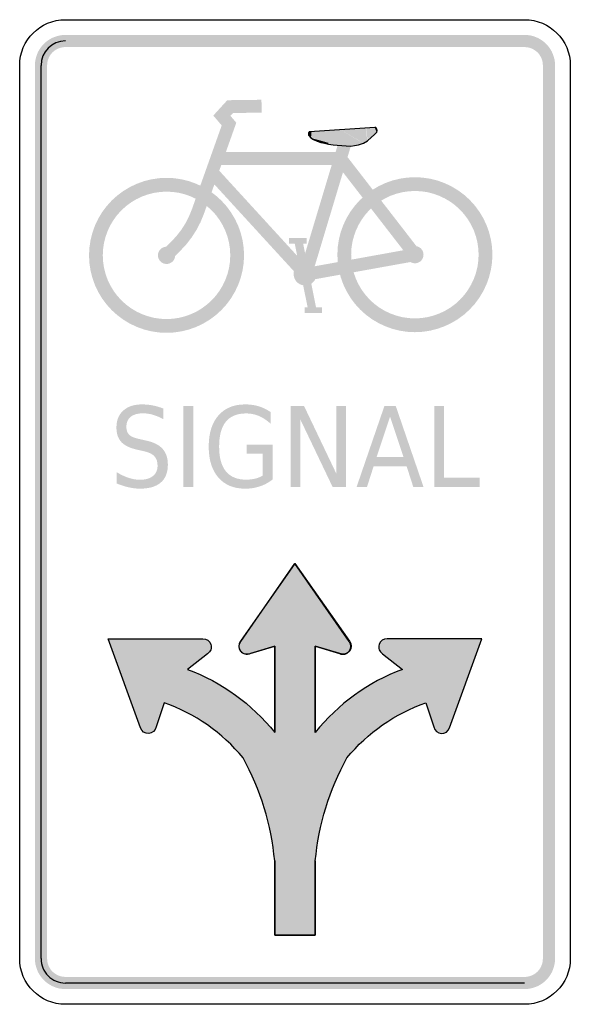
# Model space of a CAD drawing. Header units: inches. Extents: x -0.5 to 0.5, y -0.89 to 0.89.
import ezdxf

# ---------------------------------------------------------------- set-up
doc = ezdxf.new("R2010")
doc.units = ezdxf.units.IN
doc.header["$MEASUREMENT"] = 0

msp = doc.modelspace()

# ---------------------------------------------------------------- hatches: boundary and pattern name
for points in [[(-0.417, 0.8668), (-0.4221, 0.8666), (-0.4272, 0.8659), (-0.4321, 0.8647), (-0.437, 0.8631), (-0.4417, 0.861), (-0.4461, 0.8585), (-0.4503, 0.8557), (-0.4543, 0.8524), (-0.4579, 0.8488), (-0.4611, 0.8448), (-0.464, 0.8406), (-0.4665, 0.8362), (-0.4686, 0.8315), (-0.4702, 0.8266), (-0.4714, 0.8217), (-0.4721, 0.8166), (-0.4723, 0.8115), (-0.4502, 0.8115), (-0.45, 0.8146), (-0.4496, 0.8176), (-0.4489, 0.8206), (-0.4479, 0.8235), (-0.4467, 0.8263), (-0.4452, 0.829), (-0.4435, 0.8315), (-0.4415, 0.8339), (-0.4394, 0.836), (-0.437, 0.838), (-0.4345, 0.8397), (-0.4318, 0.8412), (-0.429, 0.8425), (-0.4261, 0.8434), (-0.4231, 0.8441), (-0.42, 0.8446), (-0.417, 0.8447), (-0.417, 0.8668)], [(-0.417, 0.8447), (0.417, 0.8447), (0.417, 0.8668), (-0.417, 0.8668), (-0.417, 0.8447)], [(0.4723, 0.8115), (0.4721, 0.8169), (0.4713, 0.8223), (0.4699, 0.8276), (0.4681, 0.8327), (0.4658, 0.8376), (0.463, 0.8422), (0.4598, 0.8466), (0.4561, 0.8506), (0.4521, 0.8543), (0.4477, 0.8575), (0.4431, 0.8603), (0.4382, 0.8626), (0.433, 0.8645), (0.4278, 0.8658), (0.4224, 0.8666), (0.417, 0.8668), (0.417, 0.8447), (0.4202, 0.8445), (0.4235, 0.8441), (0.4266, 0.8433), (0.4297, 0.8422), (0.4326, 0.8408), (0.4354, 0.8391), (0.438, 0.8372), (0.4405, 0.835), (0.4427, 0.8326), (0.4446, 0.8299), (0.4463, 0.8271), (0.4477, 0.8242), (0.4488, 0.8211), (0.4496, 0.818), (0.45, 0.8147), (0.4502, 0.8115), (0.4723, 0.8115)], [(-0.4502, -0.8115), (-0.4502, 0.8115), (-0.4723, 0.8115), (-0.4723, -0.8115), (-0.4502, -0.8115)], [(0.4502, 0.8115), (0.4502, -0.8115), (0.4723, -0.8115), (0.4723, 0.8115), (0.4502, 0.8115)], [(-0.1653, 0.5421), (-0.1066, 0.7073), (-0.1172, 0.7198), (-0.1125, 0.725), (-0.0606, 0.7256), (-0.0609, 0.749), (-0.123, 0.7482), (-0.1484, 0.7203), (-0.1331, 0.7024), (-0.1873, 0.5499), (-0.1653, 0.5421)], [(0.1288, 0.698), (0.0825, 0.6949), (0.1244, 0.6702), (0.1312, 0.6746), (0.1288, 0.698)], [(0.1445, 0.6991), (0.1478, 0.6972), (0.1318, 0.6748), (0.1293, 0.6981), (0.1445, 0.6991)], [(0.1293, 0.6981), (0.1318, 0.6748), (0.148, 0.6898), (0.1461, 0.6944), (0.1293, 0.6981)], [(0.1482, 0.6901), (0.1488, 0.6934), (0.1478, 0.6972), (0.1445, 0.6991), (0.1482, 0.6901)], [(0.0303, 0.4283), (0.105, 0.6767), (0.0826, 0.6834), (0.0079, 0.435), (0.0303, 0.4283)], [(0.0262, 0.6915), (0.0246, 0.6887), (0.0248, 0.6844), (0.0298, 0.6916), (0.0262, 0.6915)], [(0.0298, 0.6916), (0.0248, 0.6844), (0.0291, 0.6798), (0.0301, 0.6916), (0.0298, 0.6916)], [(0.0301, 0.6916), (0.0291, 0.6798), (0.0771, 0.6664), (0.0826, 0.695), (0.0301, 0.6916)], [(0.0826, 0.695), (0.0771, 0.6664), (0.0602, 0.6686), (0.0606, 0.6708), (0.0826, 0.695)], [(0.0823, 0.6949), (0.1193, 0.6728), (0.0941, 0.6831), (0.077, 0.6666), (0.0823, 0.6949)], [(0.1, 0.6658), (0.1012, 0.6646), (0.1193, 0.6728), (0.0823, 0.6949), (0.1, 0.6658)], [(0.0373, 0.6773), (0.0345, 0.6765), (0.0343, 0.6765), (0.0293, 0.6796), (0.0373, 0.6773)], [(0.0476, 0.6745), (0.0472, 0.6715), (0.0345, 0.6765), (0.0373, 0.6773), (0.0476, 0.6745)], [(0.0606, 0.6708), (0.0602, 0.6686), (0.0472, 0.6715), (0.0476, 0.6745), (0.0606, 0.6708)], [(0.1312, 0.6746), (0.1244, 0.6702), (0.1071, 0.6656), (0.0773, 0.6664), (0.1312, 0.6746)], [(0.0773, 0.6664), (0.1071, 0.6656), (0.1012, 0.6646), (0.1, 0.6658), (0.0773, 0.6664)], [(-0.1421, 0.6307), (0.0825, 0.6307), (0.0825, 0.6541), (-0.1421, 0.6541), (-0.1421, 0.6307)], [(0.0732, 0.6353), (0.2085, 0.4604), (0.227, 0.4747), (0.0917, 0.6496), (0.0732, 0.6353)], [(0.0277, 0.4395), (-0.1423, 0.6253), (-0.1595, 0.6095), (0.0105, 0.4238), (0.0277, 0.4395)], [(0.3585, 0.4675), (0.3579, 0.4813), (0.3558, 0.495), (0.3525, 0.5084), (0.3478, 0.5214), (0.3419, 0.5339), (0.3348, 0.5457), (0.3266, 0.5568), (0.3173, 0.5671), (0.3071, 0.5764), (0.296, 0.5846), (0.2841, 0.5917), (0.2716, 0.5976), (0.2586, 0.6023), (0.2452, 0.6056), (0.2315, 0.6076), (0.2177, 0.6083), (0.2039, 0.6076), (0.1903, 0.6056), (0.1769, 0.6023), (0.1639, 0.5976), (0.1514, 0.5917), (0.1395, 0.5846), (0.1284, 0.5764), (0.1182, 0.5671), (0.1089, 0.5568), (0.1007, 0.5457), (0.0936, 0.5339), (0.0877, 0.5214), (0.083, 0.5084), (0.0797, 0.495), (0.0776, 0.4813), (0.077, 0.4675), (0.102, 0.4675), (0.1025, 0.4789), (0.1042, 0.4901), (0.107, 0.5011), (0.1108, 0.5118), (0.1157, 0.5221), (0.1215, 0.5318), (0.1283, 0.541), (0.1359, 0.5494), (0.1443, 0.557), (0.1534, 0.5638), (0.1632, 0.5696), (0.1734, 0.5745), (0.1841, 0.5783), (0.1952, 0.5811), (0.2064, 0.5827), (0.2177, 0.5833), (0.2291, 0.5827), (0.2403, 0.5811), (0.2513, 0.5783), (0.262, 0.5745), (0.2723, 0.5696), (0.2821, 0.5638), (0.2912, 0.557), (0.2996, 0.5494), (0.3072, 0.541), (0.314, 0.5318), (0.3198, 0.5221), (0.3247, 0.5118), (0.3285, 0.5011), (0.3313, 0.4901), (0.3329, 0.4789), (0.3335, 0.4675), (0.3585, 0.4675)], [(-0.0925, 0.4663), (-0.0932, 0.4801), (-0.0952, 0.4938), (-0.0986, 0.5072), (-0.1032, 0.5202), (-0.1092, 0.5327), (-0.1163, 0.5446), (-0.1245, 0.5557), (-0.1338, 0.5659), (-0.144, 0.5752), (-0.1551, 0.5834), (-0.1669, 0.5905), (-0.1794, 0.5964), (-0.1924, 0.6011), (-0.2058, 0.6044), (-0.2195, 0.6065), (-0.2333, 0.6071), (-0.2471, 0.6065), (-0.2608, 0.6044), (-0.2742, 0.6011), (-0.2872, 0.5964), (-0.2997, 0.5905), (-0.3115, 0.5834), (-0.3226, 0.5752), (-0.3329, 0.5659), (-0.3421, 0.5557), (-0.3504, 0.5446), (-0.3575, 0.5327), (-0.3634, 0.5202), (-0.368, 0.5072), (-0.3714, 0.4938), (-0.3734, 0.4801), (-0.3741, 0.4663), (-0.3491, 0.4663), (-0.3485, 0.4777), (-0.3469, 0.4889), (-0.3441, 0.4999), (-0.3403, 0.5106), (-0.3354, 0.5209), (-0.3296, 0.5307), (-0.3228, 0.5398), (-0.3152, 0.5482), (-0.3068, 0.5558), (-0.2976, 0.5626), (-0.2879, 0.5684), (-0.2776, 0.5733), (-0.2669, 0.5771), (-0.2559, 0.5799), (-0.2447, 0.5815), (-0.2333, 0.5821), (-0.222, 0.5815), (-0.2107, 0.5799), (-0.1997, 0.5771), (-0.189, 0.5733), (-0.1787, 0.5684), (-0.169, 0.5626), (-0.1599, 0.5558), (-0.1515, 0.5482), (-0.1438, 0.5398), (-0.1371, 0.5307), (-0.1312, 0.5209), (-0.1264, 0.5106), (-0.1225, 0.4999), (-0.1198, 0.4889), (-0.1181, 0.4777), (-0.1176, 0.4663), (-0.0925, 0.4663)], [(-0.2082, 0.4747), (-0.1972, 0.4865), (-0.1874, 0.4993), (-0.1787, 0.5129), (-0.1713, 0.5272), (-0.1653, 0.5421), (-0.1873, 0.5499), (-0.1926, 0.537), (-0.199, 0.5245), (-0.2065, 0.5127), (-0.2151, 0.5016), (-0.2246, 0.4914), (-0.2082, 0.4747)], [(-0.2251, 0.458), (-0.2082, 0.4747), (-0.2246, 0.4914), (-0.2415, 0.4747), (-0.2251, 0.458)], [(-0.0108, 0.4875), (0.0213, 0.4875), (0.0213, 0.498), (-0.0108, 0.498), (-0.0108, 0.4875)], [(-0.0012, 0.4913), (0.0243, 0.3651), (0.039, 0.3681), (0.0135, 0.4942), (-0.0012, 0.4913)], [(0.2334, 0.4675), (0.2333, 0.4691), (0.2331, 0.4706), (0.2327, 0.4721), (0.2322, 0.4735), (0.2315, 0.4749), (0.2308, 0.4762), (0.2298, 0.4775), (0.2288, 0.4786), (0.2277, 0.4796), (0.2264, 0.4805), (0.2251, 0.4813), (0.2237, 0.482), (0.2223, 0.4825), (0.2208, 0.4829), (0.2193, 0.4831), (0.2177, 0.4832), (0.2162, 0.4831), (0.2147, 0.4829), (0.2132, 0.4825), (0.2118, 0.482), (0.2104, 0.4813), (0.2091, 0.4805), (0.2078, 0.4796), (0.2067, 0.4786), (0.2057, 0.4775), (0.2047, 0.4762), (0.2039, 0.4749), (0.2033, 0.4735), (0.2028, 0.4721), (0.2024, 0.4706), (0.2022, 0.4691), (0.2021, 0.4675), (0.2177, 0.4675), (0.2334, 0.4675)], [(-0.3741, 0.4663), (-0.3734, 0.4525), (-0.3714, 0.4389), (-0.368, 0.4255), (-0.3634, 0.4125), (-0.3575, 0.4), (-0.3504, 0.3881), (-0.3421, 0.377), (-0.3329, 0.3668), (-0.3226, 0.3575), (-0.3115, 0.3493), (-0.2997, 0.3422), (-0.2872, 0.3363), (-0.2742, 0.3316), (-0.2608, 0.3283), (-0.2471, 0.3262), (-0.2333, 0.3256), (-0.2195, 0.3262), (-0.2058, 0.3283), (-0.1924, 0.3316), (-0.1794, 0.3363), (-0.1669, 0.3422), (-0.1551, 0.3493), (-0.144, 0.3575), (-0.1338, 0.3668), (-0.1245, 0.377), (-0.1163, 0.3881), (-0.1092, 0.4), (-0.1032, 0.4125), (-0.0986, 0.4255), (-0.0952, 0.4389), (-0.0932, 0.4525), (-0.0925, 0.4663), (-0.1176, 0.4663), (-0.1181, 0.455), (-0.1198, 0.4438), (-0.1225, 0.4327), (-0.1264, 0.422), (-0.1312, 0.4118), (-0.1371, 0.402), (-0.1438, 0.3929), (-0.1515, 0.3845), (-0.1599, 0.3769), (-0.169, 0.3701), (-0.1787, 0.3642), (-0.189, 0.3594), (-0.1997, 0.3556), (-0.2107, 0.3528), (-0.222, 0.3511), (-0.2333, 0.3506), (-0.2447, 0.3511), (-0.2559, 0.3528), (-0.2669, 0.3556), (-0.2776, 0.3594), (-0.2879, 0.3642), (-0.2976, 0.3701), (-0.3068, 0.3769), (-0.3152, 0.3845), (-0.3228, 0.3929), (-0.3296, 0.402), (-0.3354, 0.4118), (-0.3403, 0.422), (-0.3441, 0.4327), (-0.3469, 0.4438), (-0.3485, 0.455), (-0.3491, 0.4663), (-0.3741, 0.4663)], [(-0.2177, 0.4663), (-0.2177, 0.4679), (-0.218, 0.4694), (-0.2183, 0.4709), (-0.2189, 0.4723), (-0.2195, 0.4737), (-0.2203, 0.475), (-0.2212, 0.4763), (-0.2223, 0.4774), (-0.2234, 0.4784), (-0.2246, 0.4793), (-0.2259, 0.4801), (-0.2273, 0.4808), (-0.2288, 0.4813), (-0.2303, 0.4817), (-0.2318, 0.4819), (-0.2333, 0.482), (-0.2348, 0.4819), (-0.2364, 0.4817), (-0.2379, 0.4813), (-0.2393, 0.4808), (-0.2407, 0.4801), (-0.242, 0.4793), (-0.2432, 0.4784), (-0.2444, 0.4774), (-0.2454, 0.4763), (-0.2463, 0.475), (-0.2471, 0.4737), (-0.2478, 0.4723), (-0.2483, 0.4709), (-0.2487, 0.4694), (-0.2489, 0.4679), (-0.249, 0.4663), (-0.2333, 0.4663), (-0.2177, 0.4663)], [(-0.249, 0.4663), (-0.2489, 0.4648), (-0.2487, 0.4633), (-0.2483, 0.4618), (-0.2478, 0.4604), (-0.2471, 0.459), (-0.2463, 0.4576), (-0.2454, 0.4564), (-0.2444, 0.4553), (-0.2432, 0.4542), (-0.242, 0.4533), (-0.2407, 0.4525), (-0.2393, 0.4519), (-0.2379, 0.4514), (-0.2364, 0.451), (-0.2348, 0.4508), (-0.2333, 0.4507), (-0.2318, 0.4508), (-0.2303, 0.451), (-0.2288, 0.4514), (-0.2273, 0.4519), (-0.2259, 0.4525), (-0.2246, 0.4533), (-0.2234, 0.4542), (-0.2223, 0.4553), (-0.2212, 0.4564), (-0.2203, 0.4576), (-0.2195, 0.459), (-0.2189, 0.4604), (-0.2183, 0.4618), (-0.218, 0.4633), (-0.2177, 0.4648), (-0.2177, 0.4663), (-0.2333, 0.4663), (-0.249, 0.4663)], [(0.2157, 0.479), (0.017, 0.4431), (0.0211, 0.4202), (0.2198, 0.456), (0.2157, 0.479)], [(0.077, 0.4675), (0.0776, 0.4537), (0.0797, 0.4401), (0.083, 0.4267), (0.0877, 0.4136), (0.0936, 0.4012), (0.1007, 0.3893), (0.1089, 0.3782), (0.1182, 0.368), (0.1284, 0.3587), (0.1395, 0.3505), (0.1514, 0.3434), (0.1639, 0.3375), (0.1769, 0.3328), (0.1903, 0.3294), (0.2039, 0.3274), (0.2177, 0.3267), (0.2315, 0.3274), (0.2452, 0.3294), (0.2586, 0.3328), (0.2716, 0.3375), (0.2841, 0.3434), (0.296, 0.3505), (0.3071, 0.3587), (0.3173, 0.368), (0.3266, 0.3782), (0.3348, 0.3893), (0.3419, 0.4012), (0.3478, 0.4136), (0.3525, 0.4267), (0.3558, 0.4401), (0.3579, 0.4537), (0.3585, 0.4675), (0.3335, 0.4675), (0.3329, 0.4562), (0.3313, 0.4449), (0.3285, 0.4339), (0.3247, 0.4232), (0.3198, 0.413), (0.314, 0.4032), (0.3072, 0.3941), (0.2996, 0.3857), (0.2912, 0.378), (0.2821, 0.3713), (0.2723, 0.3654), (0.262, 0.3606), (0.2513, 0.3568), (0.2403, 0.354), (0.2291, 0.3523), (0.2177, 0.3518), (0.2064, 0.3523), (0.1952, 0.354), (0.1841, 0.3568), (0.1734, 0.3606), (0.1632, 0.3654), (0.1534, 0.3713), (0.1443, 0.378), (0.1359, 0.3857), (0.1283, 0.3941), (0.1215, 0.4032), (0.1157, 0.413), (0.1108, 0.4232), (0.107, 0.4339), (0.1042, 0.4449), (0.1025, 0.4562), (0.102, 0.4675), (0.077, 0.4675)], [(0.2021, 0.4675), (0.2022, 0.466), (0.2024, 0.4645), (0.2028, 0.463), (0.2033, 0.4615), (0.2039, 0.4602), (0.2047, 0.4588), (0.2057, 0.4576), (0.2067, 0.4565), (0.2078, 0.4554), (0.2091, 0.4545), (0.2104, 0.4537), (0.2118, 0.4531), (0.2132, 0.4526), (0.2147, 0.4522), (0.2162, 0.452), (0.2177, 0.4519), (0.2193, 0.452), (0.2208, 0.4522), (0.2223, 0.4526), (0.2237, 0.4531), (0.2251, 0.4537), (0.2264, 0.4545), (0.2277, 0.4554), (0.2288, 0.4565), (0.2298, 0.4576), (0.2308, 0.4588), (0.2315, 0.4602), (0.2322, 0.4615), (0.2327, 0.463), (0.2331, 0.4645), (0.2333, 0.466), (0.2334, 0.4675), (0.2177, 0.4675), (0.2021, 0.4675)], [(0.0392, 0.4324), (0.0391, 0.4345), (0.0388, 0.4365), (0.0383, 0.4385), (0.0376, 0.4404), (0.0367, 0.4423), (0.0357, 0.444), (0.0345, 0.4457), (0.0331, 0.4472), (0.0316, 0.4486), (0.0299, 0.4498), (0.0282, 0.4508), (0.0263, 0.4517), (0.0244, 0.4524), (0.0224, 0.4529), (0.0204, 0.4532), (0.0183, 0.4533), (0.0163, 0.4532), (0.0143, 0.4529), (0.0123, 0.4524), (0.0104, 0.4517), (0.0085, 0.4508), (0.0068, 0.4498), (0.0051, 0.4486), (0.0036, 0.4472), (0.0022, 0.4457), (0.001, 0.444), (0, 0.4423), (-0.0009, 0.4404), (-0.0016, 0.4385), (-0.0021, 0.4365), (-0.0024, 0.4345), (-0.0025, 0.4324), (0.0183, 0.4324), (0.0392, 0.4324)], [(-0.0025, 0.4324), (-0.0024, 0.4304), (-0.0021, 0.4284), (-0.0016, 0.4264), (-0.0009, 0.4245), (0, 0.4226), (0.001, 0.4209), (0.0022, 0.4192), (0.0036, 0.4177), (0.0051, 0.4163), (0.0068, 0.4151), (0.0085, 0.414), (0.0104, 0.4132), (0.0123, 0.4125), (0.0143, 0.412), (0.0163, 0.4117), (0.0183, 0.4116), (0.0204, 0.4117), (0.0224, 0.412), (0.0244, 0.4125), (0.0263, 0.4132), (0.0282, 0.414), (0.0299, 0.4151), (0.0316, 0.4163), (0.0331, 0.4177), (0.0345, 0.4192), (0.0357, 0.4209), (0.0367, 0.4226), (0.0376, 0.4245), (0.0383, 0.4264), (0.0388, 0.4284), (0.0391, 0.4304), (0.0392, 0.4324), (0.0183, 0.4324), (-0.0025, 0.4324)], [(0.0177, 0.3614), (0.0489, 0.3614), (0.0489, 0.3718), (0.0177, 0.3718), (0.0177, 0.3614)], [(-0.2028, 0.1929), (-0.1848, 0.1929), (-0.1848, 0.0453), (-0.2028, 0.0453), (-0.2028, 0.1929)], [(-0.008, 0.1929), (0.0163, 0.1929), (0.0752, 0.0694), (0.0752, 0.1929), (0.0926, 0.1929), (0.0926, 0.0453), (0.0684, 0.0453), (0.0094, 0.1688), (0.0094, 0.0453), (-0.008, 0.0453), (-0.008, 0.1929)], [(0.2528, 0.1929), (0.2708, 0.1929), (0.2708, 0.0621), (0.3355, 0.0621), (0.3355, 0.0453), (0.2528, 0.0453), (0.2528, 0.1929)], [(-0.0966, -0.2549), (-0.0966, -0.2549), (-0.099, -0.2526), (-0.1008, -0.2499), (-0.1017, -0.2469), (-0.102, -0.2439), (-0.1017, -0.2406), (-0.1008, -0.2376), (-0.0993, -0.2347), (0, -0.0939), (-0.0987, -0.2353), (-0.1002, -0.2379), (-0.1014, -0.2409), (-0.1014, -0.2442), (-0.1011, -0.2472), (-0.1002, -0.2505), (-0.0984, -0.2531), (-0.0966, -0.2549)], [(0.0966, -0.2549), (0.0984, -0.2531), (0.1002, -0.2505), (0.1011, -0.2472), (0.1014, -0.2442), (0.1014, -0.2409), (0.1002, -0.2379), (0.0987, -0.2353), (0, -0.0939), (0.0993, -0.2347), (0.1008, -0.2376), (0.1017, -0.2406), (0.102, -0.2439), (0.1017, -0.2469), (0.1008, -0.2499), (0.099, -0.2526), (0.0966, -0.2549), (0.0966, -0.2549)], [(-0.0937, -0.2568), (-0.0909, -0.2579), (-0.0877, -0.2582), (-0.0847, -0.2579), (-0.0814, -0.257), (-0.037, -0.2436), (-0.037, -0.244), (-0.0808, -0.2573), (-0.0841, -0.2582), (-0.0871, -0.2585), (-0.0903, -0.2582), (-0.0933, -0.257), (-0.0937, -0.2568)], [(-0.037, -0.4004), (-0.037, -0.244), (-0.0367, -0.2439), (-0.0367, -0.4007), (-0.037, -0.4004)], [(0.037, -0.4004), (0.0367, -0.4007), (0.0367, -0.2439), (0.037, -0.244), (0.037, -0.4004)], [(0.0937, -0.2568), (0.0933, -0.257), (0.0903, -0.2582), (0.0871, -0.2585), (0.0841, -0.2582), (0.0808, -0.2573), (0.037, -0.244), (0.037, -0.2436), (0.0814, -0.257), (0.0847, -0.2579), (0.0877, -0.2582), (0.0909, -0.2579), (0.0937, -0.2568)], [(-0.0966, -0.2549), (-0.0942, -0.2565), (-0.096, -0.2555), (-0.0966, -0.2549)], [(0.0966, -0.2549), (0.096, -0.2555), (0.0942, -0.2565), (0.0966, -0.2549)], [(-0.4723, -0.8115), (-0.4721, -0.8169), (-0.4713, -0.8223), (-0.4699, -0.8276), (-0.4681, -0.8327), (-0.4658, -0.8376), (-0.463, -0.8422), (-0.4598, -0.8466), (-0.4561, -0.8506), (-0.4521, -0.8543), (-0.4477, -0.8575), (-0.4431, -0.8603), (-0.4382, -0.8626), (-0.433, -0.8645), (-0.4278, -0.8658), (-0.4224, -0.8666), (-0.417, -0.8668), (-0.417, -0.8447), (-0.4202, -0.8445), (-0.4235, -0.8441), (-0.4266, -0.8433), (-0.4297, -0.8422), (-0.4326, -0.8408), (-0.4354, -0.8391), (-0.438, -0.8372), (-0.4405, -0.835), (-0.4427, -0.8326), (-0.4446, -0.8299), (-0.4463, -0.8271), (-0.4477, -0.8242), (-0.4488, -0.8211), (-0.4496, -0.818), (-0.45, -0.8147), (-0.4502, -0.8115), (-0.4723, -0.8115)], [(0.417, -0.8668), (0.4221, -0.8666), (0.4272, -0.8659), (0.4321, -0.8647), (0.437, -0.8631), (0.4417, -0.861), (0.4461, -0.8585), (0.4503, -0.8557), (0.4543, -0.8524), (0.4579, -0.8488), (0.4611, -0.8448), (0.464, -0.8406), (0.4665, -0.8362), (0.4686, -0.8315), (0.4702, -0.8266), (0.4714, -0.8217), (0.4721, -0.8166), (0.4723, -0.8115), (0.4502, -0.8115), (0.45, -0.8146), (0.4496, -0.8176), (0.4489, -0.8206), (0.4479, -0.8235), (0.4467, -0.8263), (0.4452, -0.829), (0.4435, -0.8315), (0.4415, -0.8339), (0.4394, -0.836), (0.437, -0.838), (0.4345, -0.8397), (0.4318, -0.8412), (0.429, -0.8425), (0.4261, -0.8434), (0.4231, -0.8441), (0.42, -0.8446), (0.417, -0.8447), (0.417, -0.8668)], [(0.417, -0.8447), (-0.417, -0.8447), (-0.417, -0.8668), (0.417, -0.8668), (0.417, -0.8447)]]:
    msp.add_hatch(color=7).paths.add_polyline_path(points)
h = msp.add_hatch(color=7)
edge = h.paths.add_edge_path()
edge.add_line((-0.2389, 0.188), (-0.2389, 0.1686))
edge.add_spline(control_points=[(-0.2389, 0.1686), (-0.2457, 0.1722), (-0.2521, 0.1749), (-0.2582, 0.1767), (-0.2642, 0.1784), (-0.27, 0.1793), (-0.2757, 0.1793), (-0.2855, 0.1793), (-0.293, 0.1772), (-0.2983, 0.173), (-0.3036, 0.1688), (-0.3063, 0.1628), (-0.3063, 0.155), (-0.3063, 0.1485), (-0.3045, 0.1436), (-0.301, 0.1402), (-0.2975, 0.1369), (-0.2908, 0.1342), (-0.2809, 0.1322)], knot_values=[0, 0, 0, 0, 1, 1, 1, 2, 2, 2, 3, 3, 3, 4, 4, 4, 5, 5, 5, 6, 6, 6, 6], degree=3, periodic=0)
edge.add_line((-0.2809, 0.1322), (-0.2701, 0.1297))
edge.add_spline(control_points=[(-0.2701, 0.1297), (-0.2567, 0.1269), (-0.2468, 0.1219), (-0.2404, 0.1147), (-0.2341, 0.1076), (-0.2309, 0.098), (-0.2309, 0.086), (-0.2309, 0.0717), (-0.2352, 0.0609), (-0.2438, 0.0535), (-0.2524, 0.0461), (-0.265, 0.0424), (-0.2817, 0.0424), (-0.288, 0.0424), (-0.2947, 0.0432), (-0.3018, 0.0448), (-0.3089, 0.0464), (-0.3162, 0.0487), (-0.3238, 0.0518)], knot_values=[0, 0, 0, 0, 1, 1, 1, 2, 2, 2, 3, 3, 3, 4, 4, 4, 5, 5, 5, 6, 6, 6, 6], degree=3, periodic=0)
edge.add_line((-0.3238, 0.0518), (-0.3238, 0.0724))
edge.add_spline(control_points=[(-0.3238, 0.0724), (-0.3165, 0.0678), (-0.3093, 0.0644), (-0.3023, 0.0621), (-0.2954, 0.0598), (-0.2885, 0.0586), (-0.2817, 0.0586), (-0.2715, 0.0586), (-0.2636, 0.0609), (-0.258, 0.0654), (-0.2524, 0.0698), (-0.2496, 0.0762), (-0.2496, 0.0845), (-0.2496, 0.0918), (-0.2516, 0.0975), (-0.2556, 0.1015), (-0.2596, 0.1056), (-0.2662, 0.1087), (-0.2754, 0.1107)], knot_values=[0, 0, 0, 0, 1, 1, 1, 2, 2, 2, 3, 3, 3, 4, 4, 4, 5, 5, 5, 6, 6, 6, 6], degree=3, periodic=0)
edge.add_line((-0.2754, 0.1107), (-0.2862, 0.1131))
edge.add_spline(control_points=[(-0.2862, 0.1131), (-0.2997, 0.1161), (-0.3094, 0.1207), (-0.3153, 0.127), (-0.3213, 0.1334), (-0.3243, 0.1422), (-0.3243, 0.1534), (-0.3243, 0.1665), (-0.3202, 0.1768), (-0.3119, 0.1843), (-0.3036, 0.1918), (-0.2922, 0.1955), (-0.2777, 0.1955), (-0.2715, 0.1955), (-0.2651, 0.1949), (-0.2586, 0.1937), (-0.2522, 0.1924), (-0.2456, 0.1905), (-0.2389, 0.188)], knot_values=[0, 0, 0, 0, 1, 1, 1, 2, 2, 2, 3, 3, 3, 4, 4, 4, 5, 5, 5, 6, 6, 6, 6], degree=3, periodic=0)
h = msp.add_hatch(color=7)
edge = h.paths.add_edge_path()
edge.add_line((-0.0586, 0.0663), (-0.0586, 0.106))
edge.add_line((-0.0586, 0.106), (-0.0879, 0.106))
edge.add_line((-0.0879, 0.106), (-0.0879, 0.1224))
edge.add_line((-0.0879, 0.1224), (-0.0408, 0.1224))
edge.add_line((-0.0408, 0.1224), (-0.0408, 0.059))
edge.add_spline(control_points=[(-0.0408, 0.059), (-0.0477, 0.0536), (-0.0553, 0.0494), (-0.0637, 0.0466), (-0.0721, 0.0438), (-0.081, 0.0424), (-0.0905, 0.0424), (-0.1113, 0.0424), (-0.1275, 0.0492), (-0.1392, 0.0626), (-0.1509, 0.0761), (-0.1567, 0.0949), (-0.1567, 0.1189), (-0.1567, 0.1431), (-0.1509, 0.1619), (-0.1392, 0.1753), (-0.1275, 0.1888), (-0.1113, 0.1955), (-0.0905, 0.1955), (-0.0819, 0.1955), (-0.0736, 0.1944), (-0.0658, 0.192), (-0.058, 0.1896), (-0.0508, 0.1861), (-0.0442, 0.1815)], knot_values=[0, 0, 0, 0, 1, 1, 1, 2, 2, 2, 3, 3, 3, 4, 4, 4, 5, 5, 5, 6, 6, 6, 7, 7, 7, 8, 8, 8, 8], degree=3, periodic=0)
edge.add_line((-0.0442, 0.1815), (-0.0442, 0.1603))
edge.add_spline(control_points=[(-0.0442, 0.1603), (-0.0509, 0.1665), (-0.058, 0.1712), (-0.0654, 0.1744), (-0.0729, 0.1776), (-0.0808, 0.1791), (-0.089, 0.1791), (-0.1052, 0.1791), (-0.1174, 0.1741), (-0.1256, 0.164), (-0.1338, 0.1539), (-0.1378, 0.1389), (-0.1378, 0.1189), (-0.1378, 0.099), (-0.1338, 0.084), (-0.1256, 0.074), (-0.1174, 0.0639), (-0.1052, 0.0588), (-0.089, 0.0588), (-0.0826, 0.0588), (-0.0769, 0.0594), (-0.072, 0.0607), (-0.067, 0.0619), (-0.0625, 0.0638), (-0.0586, 0.0663)], knot_values=[0, 0, 0, 0, 1, 1, 1, 2, 2, 2, 3, 3, 3, 4, 4, 4, 5, 5, 5, 6, 6, 6, 7, 7, 7, 8, 8, 8, 8], degree=3, periodic=0)
h = msp.add_hatch(color=7)
h.paths.add_polyline_path([(0.1625, 0.1929), (0.1829, 0.1929), (0.2335, 0.0453), (0.2149, 0.0453), (0.2027, 0.0831), (0.1428, 0.0831), (0.1307, 0.0453), (0.1118, 0.0453), (0.1625, 0.1929)])
h.paths.add_polyline_path([(0.1726, 0.1732), (0.1482, 0.0998), (0.1972, 0.0998), (0.1726, 0.1732)], flags=0)
h = msp.add_hatch(color=7)
edge = h.paths.add_edge_path()
edge.add_line((0.2378, -0.3468), (0.2523, -0.3904))
edge.add_spline(control_points=[(0.2523, -0.3904), (0.2535, -0.3968), (0.2588, -0.4017), (0.2653, -0.4023), (0.2718, -0.4029), (0.2779, -0.3992), (0.2803, -0.3932)], knot_values=[0, 0, 0, 0, 1, 1, 1, 2, 2, 2, 2], degree=3, periodic=0)
edge.add_line((0.2803, -0.3932), (0.3395, -0.2303))
edge.add_line((0.3395, -0.2303), (0.1662, -0.2303))
edge.add_spline(control_points=[(0.1662, -0.2303), (0.1597, -0.2305), (0.1541, -0.235), (0.1525, -0.2413), (0.1508, -0.2476), (0.1536, -0.2542), (0.1592, -0.2575)], knot_values=[0, 0, 0, 0, 1, 1, 1, 2, 2, 2, 2], degree=3, periodic=0)
edge.add_line((0.1592, -0.2575), (0.1953, -0.2861))
edge.add_spline(control_points=[(0.1953, -0.2861), (0.133, -0.3091), (0.0782, -0.3487), (0.0367, -0.4006)], knot_values=[0, 0, 0, 0, 1, 1, 1, 1], degree=3, periodic=0)
edge.add_line((0.0367, -0.4006), (0.0367, -0.2436))
edge.add_line((0.0367, -0.2436), (0.0815, -0.2569))
edge.add_spline(control_points=[(0.0815, -0.2569), (0.0857, -0.2588), (0.0905, -0.2586), (0.0945, -0.2564)], knot_values=[0, 0, 0, 0, 1, 1, 1, 1], degree=3, periodic=0)
edge.add_spline(control_points=[(0.0945, -0.2564), (0.0979, -0.2543), (0.1003, -0.251), (0.1012, -0.2471), (0.102, -0.2433), (0.1013, -0.2392), (0.0992, -0.2359)], knot_values=[0, 0, 0, 0, 1, 1, 1, 2, 2, 2, 2], degree=3, periodic=0)
edge.add_line((0.0992, -0.2359), (0, -0.0938))
edge.add_line((0, -0.0938), (-0.0991, -0.2359))
edge.add_spline(control_points=[(-0.0991, -0.2359), (-0.1013, -0.2392), (-0.102, -0.2433), (-0.1012, -0.2471), (-0.1003, -0.251), (-0.0979, -0.2543), (-0.0945, -0.2564)], knot_values=[0, 0, 0, 0, 1, 1, 1, 2, 2, 2, 2], degree=3, periodic=0)
edge.add_spline(control_points=[(-0.0945, -0.2564), (-0.0905, -0.2586), (-0.0857, -0.2588), (-0.0815, -0.2569)], knot_values=[0, 0, 0, 0, 1, 1, 1, 1], degree=3, periodic=0)
edge.add_line((-0.0815, -0.2569), (-0.0367, -0.2436))
edge.add_line((-0.0367, -0.2436), (-0.0367, -0.4006))
edge.add_spline(control_points=[(-0.0367, -0.4006), (-0.0782, -0.3487), (-0.133, -0.3091), (-0.1953, -0.2861)], knot_values=[0, 0, 0, 0, 1, 1, 1, 1], degree=3, periodic=0)
edge.add_line((-0.1953, -0.2861), (-0.1592, -0.2575))
edge.add_spline(control_points=[(-0.1592, -0.2575), (-0.1536, -0.2542), (-0.1508, -0.2476), (-0.1525, -0.2413), (-0.1541, -0.235), (-0.1597, -0.2305), (-0.1662, -0.2303)], knot_values=[0, 0, 0, 0, 1, 1, 1, 2, 2, 2, 2], degree=3, periodic=0)
edge.add_line((-0.1662, -0.2303), (-0.3395, -0.2303))
edge.add_line((-0.3395, -0.2303), (-0.2803, -0.3932))
edge.add_spline(control_points=[(-0.2803, -0.3932), (-0.2779, -0.3992), (-0.2718, -0.4029), (-0.2653, -0.4023), (-0.2588, -0.4017), (-0.2535, -0.3968), (-0.2523, -0.3904)], knot_values=[0, 0, 0, 0, 1, 1, 1, 2, 2, 2, 2], degree=3, periodic=0)
edge.add_line((-0.2523, -0.3904), (-0.2378, -0.3468))
edge.add_spline(control_points=[(-0.2378, -0.3468), (-0.1817, -0.3663), (-0.1321, -0.4008), (-0.0943, -0.4467)], knot_values=[0, 0, 0, 0, 1, 1, 1, 1], degree=3, periodic=0)
edge.add_spline(control_points=[(-0.0943, -0.4467), (-0.0626, -0.5045), (-0.043, -0.5682), (-0.0369, -0.6339)], knot_values=[0, 0, 0, 0, 1, 1, 1, 1], degree=3, periodic=0)
edge.add_line((-0.0369, -0.6339), (-0.0369, -0.769))
edge.add_line((-0.0369, -0.769), (0.0369, -0.769))
edge.add_line((0.0369, -0.769), (0.0369, -0.6339))
edge.add_spline(control_points=[(0.0369, -0.6339), (0.043, -0.5682), (0.0626, -0.5045), (0.0943, -0.4467)], knot_values=[0, 0, 0, 0, 1, 1, 1, 1], degree=3, periodic=0)
edge.add_spline(control_points=[(0.0943, -0.4467), (0.1321, -0.4008), (0.1817, -0.3663), (0.2378, -0.3468)], knot_values=[0, 0, 0, 0, 1, 1, 1, 1], degree=3, periodic=0)

# ---------------------------------------------------------------- linework, layer by layer
at = {"color": 7}
for p, q in [((-0.4613, -0.8115), (-0.4613, 0.8115)), ((0.0263, 0.6915), (0.1451, 0.6994)), ((0.148, 0.6971), (0.1451, 0.6994)), ((0.0263, 0.6915), (0.0245, 0.6889)), ((0.0245, 0.6889), (0.0247, 0.6845)), ((0.0247, 0.6845), (0.0289, 0.6797)), ((0.1315, 0.6743), (0.1382, 0.6802)), ((0.1382, 0.6802), (0.1442, 0.6859)), ((0.1442, 0.6859), (0.1485, 0.6902)), ((0.149, 0.6934), (0.148, 0.6971)), ((0.1485, 0.6902), (0.149, 0.6934)), ((0.0289, 0.6797), (0.0334, 0.677)), ((0.0334, 0.677), (0.0404, 0.6737)), ((0.0404, 0.6737), (0.047, 0.6715)), ((0.047, 0.6715), (0.0536, 0.6703)), ((0.0536, 0.6703), (0.061, 0.6685)), ((0.061, 0.6685), (0.0695, 0.6672)), ((0.0695, 0.6672), (0.0764, 0.6665)), ((0.0764, 0.6665), (0.1013, 0.6649)), ((0.1013, 0.6649), (0.1083, 0.6657)), ((0.1083, 0.6657), (0.1151, 0.6674)), ((0.1151, 0.6674), (0.1245, 0.6703)), ((0.1245, 0.6703), (0.1315, 0.6743)), ((0.417, -0.8558), (-0.417, -0.8558))]:
    msp.add_line(p, q, dxfattribs=at)
for points in [[(-0.417, 0.8945), (0.417, 0.8945)], [(-0.5, -0.8115), (-0.5, 0.8115)], [(0.5, 0.8115), (0.5, -0.8115)], [(0.0986, -0.2352), (0, -0.0938), (-0.0992, -0.2348)], [(-0.0986, -0.2352), (0, -0.0938), (0.0992, -0.2348)], [(-0.2806, -0.3923), (-0.3395, -0.2303), (-0.1671, -0.2303)], [(0.2806, -0.3923), (0.3395, -0.2303), (0.1671, -0.2303)], [(-0.0815, -0.2569), (-0.0369, -0.2437), (-0.0369, -0.4003)], [(-0.0367, -0.4006), (-0.0367, -0.2439), (-0.0808, -0.2572)], [(0.0367, -0.4006), (0.0367, -0.2439), (0.0808, -0.2572)], [(0.0815, -0.2569), (0.0369, -0.2437), (0.0369, -0.4003)], [(-0.1592, -0.2575), (-0.1953, -0.2861)], [(0.1592, -0.2575), (0.1953, -0.2861)], [(-0.2378, -0.3468), (-0.2523, -0.3904)], [(0.2378, -0.3468), (0.2523, -0.3904)], [(-0.0369, -0.6339), (-0.0369, -0.769), (0.0369, -0.769), (0.0369, -0.6339)], [(0.0369, -0.6339), (0.0369, -0.769), (-0.0369, -0.769), (-0.0369, -0.6339)], [(0.417, -0.8945), (-0.417, -0.8945)]]:
    msp.add_lwpolyline(points, dxfattribs=at)
for points in [[(-0.5, 0.8115), (-0.5, 0.8573), (-0.4628, 0.8945), (-0.417, 0.8945)], [(0.417, 0.8945), (0.4628, 0.8945), (0.5, 0.8573), (0.5, 0.8115)], [(-0.417, 0.8558), (-0.4414, 0.8558), (-0.4613, 0.8359), (-0.4613, 0.8115)], [(-0.1953, -0.2861), (-0.133, -0.3091), (-0.0782, -0.3487), (-0.0367, -0.4006)], [(0.1953, -0.2861), (0.133, -0.3091), (0.0782, -0.3487), (0.0367, -0.4006)], [(-0.0943, -0.4467), (-0.1321, -0.4008), (-0.1817, -0.3663), (-0.2378, -0.3468)], [(0.0943, -0.4467), (0.1321, -0.4008), (0.1817, -0.3663), (0.2378, -0.3468)], [(-0.0369, -0.6339), (-0.043, -0.5682), (-0.0626, -0.5045), (-0.0943, -0.4467)], [(0.0369, -0.6339), (0.043, -0.5682), (0.0626, -0.5045), (0.0943, -0.4467)], [(-0.417, -0.8945), (-0.4628, -0.8945), (-0.5, -0.8573), (-0.5, -0.8115)], [(0.5, -0.8115), (0.5, -0.8573), (0.4628, -0.8945), (0.417, -0.8945)]]:
    msp.add_open_spline(points, degree=3, dxfattribs=at)
for points in [[(-0.1671, -0.2303), (-0.1604, -0.2301), (-0.1544, -0.2344), (-0.1526, -0.2409), (-0.1507, -0.2473), (-0.1534, -0.2541), (-0.1592, -0.2575)], [(0.1671, -0.2303), (0.1604, -0.2301), (0.1544, -0.2344), (0.1526, -0.2409), (0.1507, -0.2473), (0.1534, -0.2541), (0.1592, -0.2575)], [(-0.0992, -0.2348), (-0.1032, -0.2401), (-0.1031, -0.2475), (-0.0989, -0.2527), (-0.0947, -0.2579), (-0.0876, -0.2596), (-0.0815, -0.2569)], [(-0.0808, -0.2572), (-0.0869, -0.26), (-0.0941, -0.2583), (-0.0983, -0.2531), (-0.1025, -0.2479), (-0.1026, -0.2405), (-0.0986, -0.2352)], [(0.0808, -0.2572), (0.0869, -0.26), (0.0941, -0.2583), (0.0983, -0.2531), (0.1025, -0.2479), (0.1026, -0.2405), (0.0986, -0.2352)], [(0.0992, -0.2348), (0.1032, -0.2401), (0.1031, -0.2475), (0.0989, -0.2527), (0.0947, -0.2579), (0.0876, -0.2596), (0.0815, -0.2569)], [(-0.2523, -0.3904), (-0.2536, -0.397), (-0.2591, -0.4019), (-0.2657, -0.4024), (-0.2724, -0.4028), (-0.2785, -0.3987), (-0.2806, -0.3923)], [(0.2523, -0.3904), (0.2536, -0.397), (0.2591, -0.4019), (0.2657, -0.4024), (0.2724, -0.4028), (0.2785, -0.3987), (0.2806, -0.3923)], [(-0.4613, -0.8115), (-0.4613, -0.8232), (-0.4566, -0.8345), (-0.4483, -0.8428), (-0.44, -0.8511), (-0.4287, -0.8558), (-0.417, -0.8558)]]:
    msp.add_open_spline(points, degree=3, knots=[0, 0, 0, 0, 1, 1, 1, 2, 2, 2, 2], dxfattribs=at)

doc.saveas('drawing.dxf')
